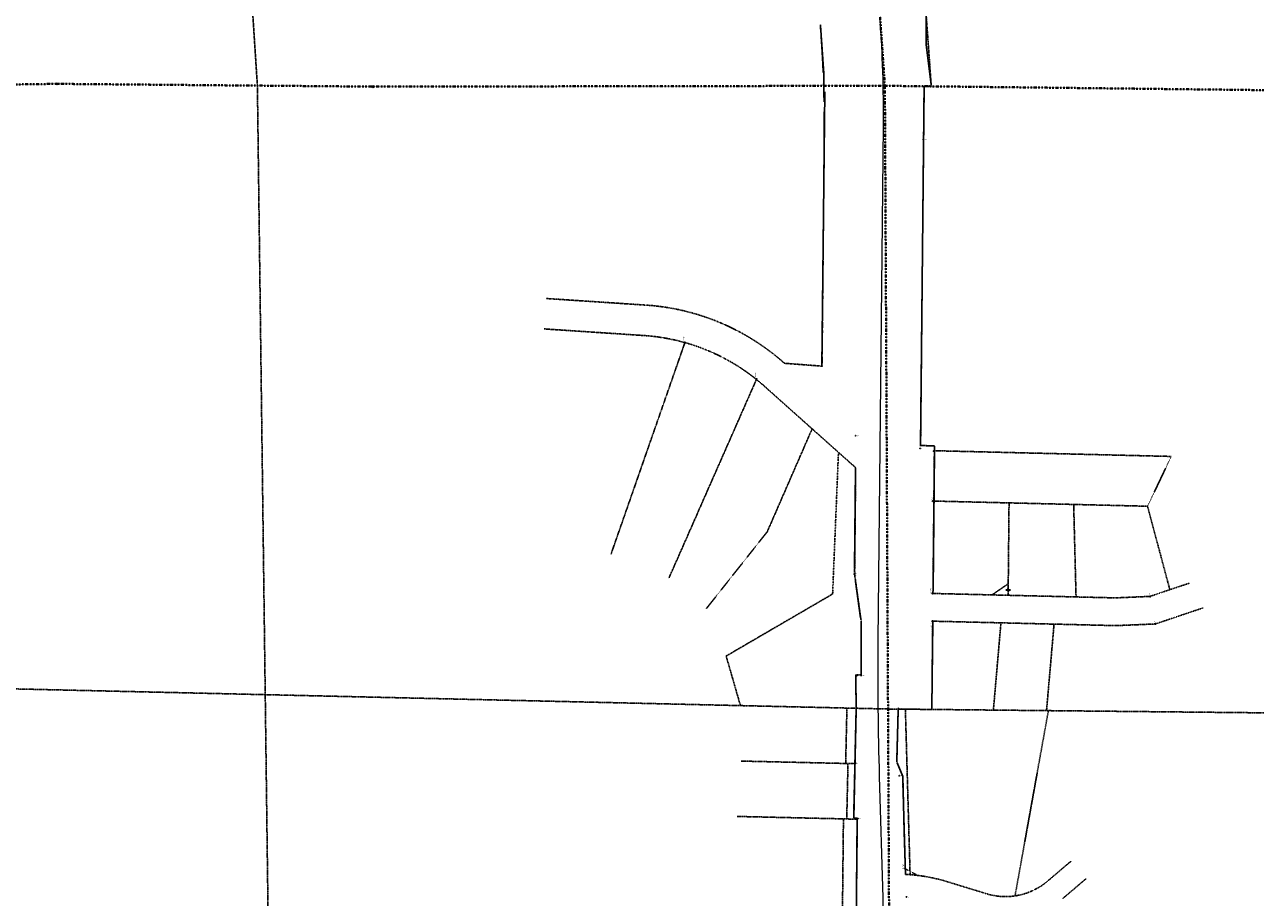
# Model space of a CAD drawing. Extents: x 372764 to 401832, y 96957 to 113289.
# Tile 9 of 11: x 386742 to 389406, y 103481 to 105371. Entities that reach past the tile are written whole.
import ezdxf
from ezdxf.enums import TextEntityAlignment as Align

# ---------------------------------------------------------------- set-up
doc = ezdxf.new("R2010")
doc.units = 0
doc.header["$MEASUREMENT"] = 0
for name, pattern in [('Eease', [0.4, 0.075, -0.05, 0.15, -0.05, 0.075]), ('Elot', [0.15, 0.025, -0.025, 0.05, -0.025, 0.025]), ('Epl', [0.775, 0.325, -0.05, 0.025, -0.05, 0.325]), ('Erwl', [0.8, 0.175, -0.05, 0.35, -0.05, 0.175]), ('Esecl', [2.55, 1, -0.05, 0.2, -0.05, 0.2, -0.05, 1]), ('Esixl', [0.8, 0.375, -0.05, 0.375]), ('Euease', [0.6, 0.125, -0.05, 0.25, -0.05, 0.125])]:
    doc.linetypes.add(name, pattern=pattern)
for name, color, linetype, lineweight in [('E_ALI', 51, 'Continuous', 18), ('E_RW_Easement', 230, 'Eease', 25), ('E_RW_EasementUtility', 231, 'Euease', 25), ('E_RW_Existing', 80, 'Erwl', 25), ('E_RW_GP', 231, 'Continuous', 25), ('E_RW_IP', 231, 'Continuous', 25), ('E_RW_SixteenthLine', 231, 'Esixl', 25), ('P_RW_AccessPreviousProject-Diamonds', 1, 'Eaccp', 25), ('P_RW_MeanderCorner', 1, 'Continuous', 18), ('P_RW_MinorLotLine', 2, 'Elot', 25), ('P_RW_PropertyConnector', 7, 'Continuous', 40), ('P_RW_PropertyLine', 2, 'Epl', 25), ('P_RW_SectionCorner', 1, 'Continuous', 25), ('P_RW_SectionLine', 1, 'Esecl', 40)]:
    doc.layers.add(name, color=color, linetype=linetype, lineweight=lineweight)
doc.styles.add('050_120', font='dgn000.shx', dxfattribs={"height": 5.999988})
doc.styles.add('Styledgn000', font='dgn000.shx')
doc.linetypes.add('Eaccp', pattern='A,1e-06,[1,ACCP.shx,S=0.005,R=0,X=0,Y=-0.0145],-0.105', length=0.105001)

# ---------------------------------------------------------------- blocks, each defined once
blk = doc.blocks.new('SEC3')
at = {"layer": 'P_RW_MeanderCorner'}
for p, q in [((1.5, 0), (-1.5, 0)), ((0, 1.5), (0, -1.5))]:
    blk.add_line(p, q, dxfattribs=at)
for radius in [2.32, 1.51]:
    blk.add_circle((0, 0), radius, dxfattribs=at)
blk = doc.blocks.new('SEC5')
at = {"layer": 'P_RW_MeanderCorner'}
for p, q in [((1.5, 0), (-1.5, 0)), ((0, 1.5), (0, -1.5))]:
    blk.add_line(p, q, dxfattribs=at)
for radius in [2.32, 1.51]:
    blk.add_circle((0, 0), radius, dxfattribs=at)
blk = doc.blocks.new('SEC13')
at = {"layer": 'P_RW_SectionCorner'}
for p, q in [((1.5, 0), (-1.5, 0)), ((0, 1.5), (0, -1.5))]:
    blk.add_line(p, q, dxfattribs=at)
for radius in [2.32, 1.51]:
    blk.add_circle((0, 0), radius, dxfattribs=at)
blk = doc.blocks.new('POST1')
at = {"layer": 'E_RW_GP'}
for radius in [0.5, 0.0625]:
    blk.add_circle((0, 0), radius, dxfattribs=at)
at = {"layer": 'E_RW_GP', "style": 'Styledgn000'}
blk.add_text('POST', height=1.5, dxfattribs=at).set_placement((1.3, 0), align=Align.MIDDLE_LEFT)
blk = doc.blocks.new('POST3')
at = {"layer": 'E_RW_GP'}
for radius in [0.5, 0.0625]:
    blk.add_circle((0, 0), radius, dxfattribs=at)
at = {"layer": 'E_RW_GP', "style": 'Styledgn000'}
blk.add_text('POST', height=1.5, dxfattribs=at).set_placement((1.3, 0), align=Align.MIDDLE_LEFT)
blk = doc.blocks.new('POST7')
at = {"layer": 'E_RW_GP'}
for radius in [0.5, 0.0625]:
    blk.add_circle((0, 0), radius, dxfattribs=at)
at = {"layer": 'E_RW_GP', "style": 'Styledgn000'}
blk.add_text('POST', height=1.5, dxfattribs=at).set_placement((1.3, 0), align=Align.MIDDLE_LEFT)
blk = doc.blocks.new('POST10')
at = {"layer": 'E_RW_GP'}
for radius in [0.5, 0.0625]:
    blk.add_circle((0, 0), radius, dxfattribs=at)
at = {"layer": 'E_RW_GP', "style": 'Styledgn000'}
blk.add_text('POST', height=1.5, dxfattribs=at).set_placement((1.3, 0), align=Align.MIDDLE_LEFT)
blk = doc.blocks.new('POST13')
at = {"layer": 'E_RW_GP'}
for radius in [0.5, 0.0625]:
    blk.add_circle((0, 0), radius, dxfattribs=at)
at = {"layer": 'E_RW_GP', "style": 'Styledgn000'}
blk.add_text('POST', height=1.5, dxfattribs=at).set_placement((1.3, 0), align=Align.MIDDLE_LEFT)
blk = doc.blocks.new('POST16')
at = {"layer": 'E_RW_GP'}
for radius in [0.5, 0.0625]:
    blk.add_circle((0, 0), radius, dxfattribs=at)
at = {"layer": 'E_RW_GP', "style": 'Styledgn000'}
blk.add_text('POST', height=1.5, dxfattribs=at).set_placement((1.3, 0), align=Align.MIDDLE_LEFT)
blk = doc.blocks.new('POST18')
at = {"layer": 'E_RW_GP'}
for radius in [0.5, 0.0625]:
    blk.add_circle((0, 0), radius, dxfattribs=at)
at = {"layer": 'E_RW_GP', "style": 'Styledgn000'}
blk.add_text('POST', height=1.5, dxfattribs=at).set_placement((1.3, 0), align=Align.MIDDLE_LEFT)
blk = doc.blocks.new('POST24')
at = {"layer": 'E_RW_GP'}
for radius in [0.5, 0.0625]:
    blk.add_circle((0, 0), radius, dxfattribs=at)
at = {"layer": 'E_RW_GP', "style": 'Styledgn000'}
blk.add_text('POST', height=1.5, dxfattribs=at).set_placement((1.3, 0), align=Align.MIDDLE_LEFT)
blk = doc.blocks.new('POST27')
at = {"layer": 'E_RW_GP'}
for radius in [0.5, 0.0625]:
    blk.add_circle((0, 0), radius, dxfattribs=at)
at = {"layer": 'E_RW_GP', "style": 'Styledgn000'}
blk.add_text('POST', height=1.5, dxfattribs=at).set_placement((1.3, 0), align=Align.MIDDLE_LEFT)
blk = doc.blocks.new('POST28')
at = {"layer": 'E_RW_GP'}
for radius in [0.5, 0.0625]:
    blk.add_circle((0, 0), radius, dxfattribs=at)
at = {"layer": 'E_RW_GP', "style": 'Styledgn000'}
blk.add_text('POST', height=1.5, dxfattribs=at).set_placement((1.3, 0), align=Align.MIDDLE_LEFT)
blk = doc.blocks.new('POST30')
at = {"layer": 'E_RW_GP'}
for radius in [0.5, 0.0625]:
    blk.add_circle((0, 0), radius, dxfattribs=at)
at = {"layer": 'E_RW_GP', "style": 'Styledgn000'}
blk.add_text('POST', height=1.5, dxfattribs=at).set_placement((1.3, 0), align=Align.MIDDLE_LEFT)
blk = doc.blocks.new('POST32')
at = {"layer": 'E_RW_GP'}
for radius in [0.5, 0.0625]:
    blk.add_circle((0, 0), radius, dxfattribs=at)
at = {"layer": 'E_RW_GP', "style": 'Styledgn000'}
blk.add_text('POST', height=1.5, dxfattribs=at).set_placement((1.3, 0), align=Align.MIDDLE_LEFT)
blk = doc.blocks.new('POST37')
at = {"layer": 'E_RW_GP'}
for radius in [0.5, 0.0625]:
    blk.add_circle((0, 0), radius, dxfattribs=at)
at = {"layer": 'E_RW_GP', "style": 'Styledgn000'}
blk.add_text('POST', height=1.5, dxfattribs=at).set_placement((1.3, 0), align=Align.MIDDLE_LEFT)
blk = doc.blocks.new('POST38')
at = {"layer": 'E_RW_GP'}
for radius in [0.5, 0.0625]:
    blk.add_circle((0, 0), radius, dxfattribs=at)
at = {"layer": 'E_RW_GP', "style": 'Styledgn000'}
blk.add_text('POST', height=1.5, dxfattribs=at).set_placement((1.3, 0), align=Align.MIDDLE_LEFT)
blk = doc.blocks.new('ZOR80')
at = {"layer": 'P_RW_PropertyConnector'}
for p, q in [((-2.8, 1.7), (-2.9, -1.6)), ((2.8, -1.7), (-2.8, 1.7)), ((2.9, 1.6), (2.8, -1.7))]:
    blk.add_line(p, q, dxfattribs=at)
blk.add_point((0, 0), dxfattribs=at)

msp = doc.modelspace()

# ---------------------------------------------------------------- linework, layer by layer
at = {"layer": 'E_ALI', "flags": 128}
msp.add_lwpolyline([(387866.38, 99843.08), (387899.25, 100258.1), (387899.25, 100258.1, 0.0415897), (387897.95, 100575.27), (387897.95, 100575.27), (387851.42, 101107.45), (387851.42, 101107.45, -0.1278082), (387947.25, 101675.84), (387947.25, 101675.84), (388475.19, 102854.08), (388475.19, 102854.08, 0.1129297), (388599.83, 103480.7), (388599.83, 103480.7), (388592.33, 103743.29), (388592.33, 103743.29, -0.0095994), (388589.58, 104036.58), (388589.58, 104036.58), (388600.57, 105152.5), (388600.57, 105152.5, 0.0202922), (388593.42, 105384.83)], format="xyb", dxfattribs=at)
at = {"layer": 'E_RW_Easement', "lineweight": 13, "ltscale": 0.2}
msp.add_line((388648.06, 103543.32), (388677.06, 103528.65), dxfattribs=at)
at = {"layer": 'E_RW_EasementUtility', "ltscale": 0.2}
for p, q in [((388518.97, 103771.3), (388521.66, 103891.27)), ((388658.43, 103530.65), (388648.2, 103888.84)), ((388521.27, 103651.22), (388523.97, 103771.19)), ((388514.14, 103651.38), (388510.84, 103341.38))]:
    msp.add_line(p, q, dxfattribs=at)
at = {"layer": 'E_RW_Existing', "ltscale": 0.2}
for p, q in [((388704.25, 105237.06), (388608.98, 106570.67)), ((388688.73, 105237.23), (388681.07, 104459.38)), ((388688.73, 105237.23), (388704.25, 105237.06)), ((387870.9, 104777.83), (388086.66, 104763.51)), ((388681.07, 104459.38), (388711.07, 104459.09)), ((388711.07, 104459.09), (388707.92, 104139.31)), ((388540.59, 104411.56), (388538.32, 104180.78)), ((388538.32, 104180.78), (388552.34, 104080.63)), ((389102.7, 104129.77), (388707.92, 104139.31)), ((388552.34, 104080.63), (388552.56, 103963.47)), ((388707.33, 104079.31), (388705.45, 103888.26)), ((389104.02, 104069.72), (388707.33, 104079.31)), ((388552.56, 103963.47), (388541.21, 103963.47)), ((388536.31, 103652.66), (388541.57, 103887.07)), ((388629.51, 103774.47), (388632.68, 103889)), ((388632.68, 103889), (388705.45, 103888.26)), ((388629.51, 103774.47), (388642.31, 103744.72)), ((388648.4, 103531.3), (388642.31, 103744.72)), ((388544.16, 103652.89), (388536.31, 103652.66)), ((388544.16, 103652.89), (388540.68, 103326.27)), ((388955.94, 103516.69), (389006.33, 103559.55)), ((388823.74, 103489.37), (388739, 103515.34)), ((388988.33, 103478.6), (389038.73, 103521.47))]:
    msp.add_line(p, q, dxfattribs=at)
at = {"layer": 'E_RW_Existing', "ltscale": 0.5}
for p, q in [((388464.12, 105370.68), (388465.8, 105347.2)), ((388472.62, 105125.42), (388467.75, 104631.37))]:
    msp.add_line(p, q, dxfattribs=at)
at = {"layer": 'E_RW_Existing', "ltscale": 0.2, "flags": 128}
for points in [[(387866.53, 104711.97), (388082.29, 104697.65)], [(388467.75, 104631.37), (388386.57, 104637.57)], [(388342.61, 104588.34), (388540.59, 104411.56)], [(389263.99, 104162.04), (389177.18, 104132.94)], [(389177.18, 104132.94), (389102.7, 104129.77)], [(389292.43, 104108.02), (389188.98, 104073.33)], [(389188.98, 104073.33), (389104.02, 104069.72)]]:
    msp.add_lwpolyline(points, dxfattribs=at)
at = {"layer": 'E_RW_Existing', "ltscale": 1.000002}
msp.add_arc((385737.96, 105152.33), 2734.79, 359.43613, 4.08613, dxfattribs=at)
at = {"layer": 'E_RW_Existing', "ltscale": 0.2}
for centre, radius, start, end in [((388053.55, 104264.61), 500, 48.23881, 86.20381), ((388053.55, 104264.61), 434, 48.23881, 86.20381), ((396228.65, 103961.41), 7687.44, 179.984603, 180.554039), ((388629.13, 103156.79), 375, 72.96348, 87.05429), ((388864.9, 103623.71), 140.51, 252.96348, 310.3847)]:
    msp.add_arc(centre, radius, start, end, dxfattribs=at)
at = {"layer": 'E_RW_IP'}
for centre in [(388171.03, 104682.46), (388326.21, 104603.38), (388708.35, 104339.4), (388538.32, 104180.78), (388706.52, 104139.46), (389178.28, 104132.92), (388706.54, 104079.23), (389189.24, 104073.41), (388647.75, 103543.48)]:
    msp.add_circle(centre, 1, dxfattribs=at)
at = {"layer": 'E_RW_SixteenthLine', "ltscale": 0.2}
for p, q in [((387158.7, 106584.95), (387245.85, 105238.63)), ((387245.85, 105238.63), (387279.73, 102606.46)), ((388610.66, 103889.22), (385909.35, 103951.42)), ((388610.66, 103889.22), (391260.12, 103862.25))]:
    msp.add_line(p, q, dxfattribs=at)
at = {"layer": 'P_RW_AccessPreviousProject-Diamonds'}
for p, q in [((388473.52, 105225.08), (388467.66, 104629.86)), ((388680.85, 104458.44), (388688.52, 105237.57)), ((388688.73, 105237.23), (388704.25, 105237.06)), ((388711.51, 104458.77), (388692.47, 104458.96)), ((388708.06, 104148.09), (388710.99, 104446.6)), ((388540.39, 104409.52), (388538.27, 104194.15)), ((388540.37, 104165.08), (388551.33, 104086.79)), ((388552.47, 104076.4), (388552.71, 103960.11)), ((388705.42, 103890.83), (388707.27, 104078.09)), ((388629.55, 103775.94), (388632.66, 103888.11)), ((388644.63, 103888.88), (388692.85, 103888.39)), ((388536.59, 103652.67), (388543.83, 103652.88)), ((388544.16, 103652.57), (388540.68, 103326.62))]:
    msp.add_line(p, q, dxfattribs=at)
at = {"layer": 'P_RW_AccessPreviousProject-Diamonds', "flags": 128}
for points in [[(388703.73, 105240.75), (388693.09, 105326.56), (388693.27, 105390.36), (388608.98, 106570.67)], [(388464.24, 105368.73), (388471.64, 105265.12), (388471.47, 105238.39)], [(388541.21, 103961.04), (388541.56, 103886.68), (388536.32, 103653.05)], [(388648.4, 103531.3), (388645.77, 103623.65), (388642.32, 103744.2), (388641.43, 103746.75), (388630.36, 103772.51)]]:
    msp.add_lwpolyline(points, dxfattribs=at)
at = {"layer": 'P_RW_MinorLotLine', "ltscale": 0.2}
for p, q in [((388872.54, 104335.39), (388709.89, 104339.32)), ((388870.82, 104160.37), (388870.57, 104135.38))]:
    msp.add_line(p, q, dxfattribs=at)
at = {"layer": 'P_RW_PropertyLine', "ltscale": 0.5}
msp.add_line((388171.02, 104682.41), (388011.19, 104224.57), dxfattribs=at)
at = {"layer": 'P_RW_PropertyLine', "ltscale": 0.2}
for p, q in [((389223.49, 104435.95), (388710.96, 104448.32)), ((389172.36, 104328.15), (389223.49, 104435.95)), ((388872.54, 104335.39), (388870.82, 104160.37)), ((389172.36, 104328.15), (388872.54, 104335.39)), ((389012.4, 104332.01), (389017.55, 104131.83)), ((389172.36, 104328.15), (389220.58, 104147.49)), ((388870.82, 104160.38), (388835.58, 104136.22)), ((388854.99, 104075.74), (388838.67, 103886.9)), ((388969.95, 104072.96), (388953.64, 103885.73)), ((388538.96, 103770.84), (388293.13, 103776.5)), ((388544.14, 103650.69), (388283.8, 103656.69))]:
    msp.add_line(p, q, dxfattribs=at)
at = {"layer": 'P_RW_PropertyLine', "ltscale": 0.5, "flags": 128}
for points in [[(388136.26, 104172.21), (388325.85, 104602.56)], [(388349.23, 104272.93), (388446.36, 104495.71)], [(388503.35, 104444.93), (388490.72, 104138.18)], [(388217.29, 104106.29), (388349.23, 104272.93)], [(388490.72, 104138.18), (388260.3, 104003.86)], [(388260.3, 104003.86), (388291.28, 103896.58)]]:
    msp.add_lwpolyline(points, dxfattribs=at)
at = {"layer": 'P_RW_PropertyLine', "ltscale": 0.2, "flags": 128}
msp.add_lwpolyline([(388957.71, 103885.69), (388885.43, 103484.71)], dxfattribs=at)
at = {"layer": 'P_RW_SectionLine', "ltscale": 0.2}
for p, q in [((388603.84, 105238.21), (388417.89, 107906.5)), ((386812.42, 105242.44), (385887.93, 105230.25)), ((386812.42, 105242.44), (387245.85, 105238.63)), ((387245.85, 105238.63), (387495.91, 105236.44)), ((388603.84, 105238.21), (387495.91, 105236.44)), ((388603.84, 105238.21), (388616.48, 102738.88)), ((388603.84, 105238.21), (391261.23, 105207.78))]:
    msp.add_line(p, q, dxfattribs=at)

# ---------------------------------------------------------------- block references
at = {"lineweight": 13}
for name, p in [('SEC5', (386812.42, 105242.44)), ('SEC3', (387495.91, 105236.44)), ('SEC13', (388603.84, 105238.21)), ('POST13', (388685.37, 105238.09)), ('POST18', (388698.08, 105237.01)), ('POST10', (388686.89, 105121.9)), ('POST16', (388540.6, 104480.55)), ('POST1', (388680.12, 104453.3)), ('POST7', (388709.31, 104447.56)), ('ZOR80', (388870.37, 104146.77)), ('POST28', (388543.46, 103961.57)), ('POST24', (388552.15, 103961.87)), ('POST3', (388632.69, 103890.58)), ('POST30', (388540.95, 103771.68)), ('POST37', (388634.9, 103744.58)), ('POST38', (388537.66, 103652.54)), ('POST32', (388545.61, 103652.17)), ('POST27', (388650.56, 103482.53))]:
    msp.add_blockref(name, p, dxfattribs=at)

# ---------------------------------------------------------------- texts
at = {"layer": 'E_RW_IP', "width": 1.111111}
for s, rotation, style, p in [('IP 2033', 90.22711, '050_120', (388169.93, 104686.01)), ('IP 2034', 90.22711, '050_120', (388325.1, 104606.92)), ('IP 2032', 90.22711, '050_120', (388706.37, 104336.35)), ('IP 2054', 90.22711, '050_120', (388542.16, 104177.58)), ('IP 2051', 90.22711, '050_120', (388704.47, 104139.7)), ('IP', 65.69242, 'Styledgn000', (389177.17, 104136.47)), ('IP 2052', 90.22711, '050_120', (388704.67, 104066.8)), ('IP', 65.69242, 'Styledgn000', (389188.13, 104076.96)), ('IP 2047', 90.22711, '050_120', (388644.63, 103542.89))]:
    msp.add_text(s, height=2.025, rotation=rotation, dxfattribs=dict(at, style=style)).set_placement(p)

doc.saveas('drawing.dxf')
